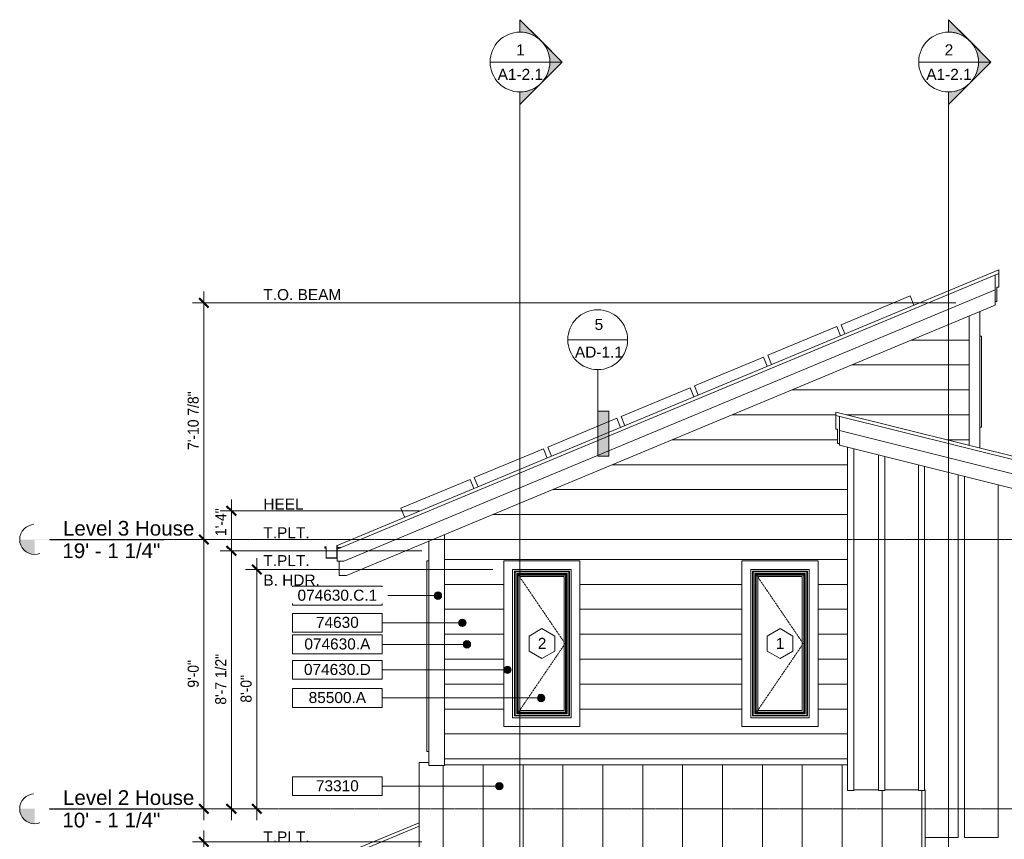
# Model space of a CAD drawing. Header units: inches. Extents: x -346 to 636, y -59 to 438.
# Tile 2 of 4: x -346 to 49, y 109 to 438. Entities that reach past the tile are written whole.
import ezdxf

# ---------------------------------------------------------------- set-up
doc = ezdxf.new("R2010")
doc.units = ezdxf.units.IN
doc.header["$MEASUREMENT"] = 0
doc.linetypes.add('Dash 1_16_', pattern=[0.125, 0.0625, -0.0625])
doc.linetypes.add('Grid Line 1_2_', pattern=[0.875, 0.5, -0.125, 0.125, -0.125])
for name, color, linetype, lineweight in [('A-ANNO-DIMS', 1, 'Continuous', 9), ('A-ANNO-DIMS-48', 1, 'Continuous', 9), ('A-ANNO-NOTE', 2, 'Continuous', 9), ('A-ANNO-SYMB', 6, 'Continuous', 9), ('A-ANNO-TEXT', 2, 'Continuous', 9), ('A-EQPM', 6, 'Continuous', 9), ('A-FLOR-LEVL', 6, 'Continuous', 9), ('A-GLAZ', 6, 'Continuous', 18), ('A-GLAZ-IDEN', 6, 'Continuous', 9), ('A-ROOF', 4, 'Continuous', 18), ('A-ROOF-OTLN', 4, 'Continuous', 9), ('A-ROOF-PATT', 8, 'Continuous', 18), ('A-WALL', 2, 'Continuous', 18), ('A-WALL-MBNI', 2, 'Continuous', 18), ('A-WALL-PATT', 2, 'Continuous', 18)]:
    doc.layers.add(name, color=color, linetype=linetype, lineweight=lineweight)
doc.styles.add('Arial', font='arial.ttf', dxfattribs={"height": 5.901198})
doc.styles.add('Arial_1', font='arial.ttf', dxfattribs={"height": 4.425898})
doc.styles.add('Arial_2', font='arial.ttf', dxfattribs={"width": 0.9, "height": 4.425898})
doc.dimstyles.new('Linear_-_3_32__Arial_2', dxfattribs={"dimscale": 12, "dimtxt": 4.5, "dimasz": 0.3125, "dimexe": 0.375, "dimexo": 0.375, "dimgap": 0.0625, "dimtad": 1, "dimdec": 3, "dimrnd": 0.125, "dimzin": 3, "dimdsep": 46, "dimlunit": 4, "dimtxsty": 'Arial_2', "dimblk1": 'OBLIQUE', "dimblk2": 'OBLIQUE', "dimsah": 1, "dimcen": 0.09, "dimdle": 0.375, "dimazin": 0, "dimtfac": 1, "dimtdec": 3, "dimtix": 1, "dimtmove": 0, "dimatfit": 3, "dimfxl": 1, "dimtvp": 1, "dimfrac": 2, "dimtolj": 1, "dimtzin": 0, "dimarcsym": 2})
doc.dimstyles.new('Linear_-_3_32__Arial_2_1', dxfattribs={"dimscale": 12, "dimtxt": 4.5, "dimasz": 0.3125, "dimexe": 0.375, "dimexo": 0.375, "dimgap": 0.0625, "dimtad": 1, "dimdec": 3, "dimrnd": 0.125, "dimzin": 3, "dimdsep": 46, "dimlunit": 4, "dimtxsty": 'Arial_2', "dimblk1": 'OBLIQUE', "dimblk2": 'OBLIQUE', "dimsah": 1, "dimcen": 0.09, "dimdle": 0.375, "dimazin": 0, "dimtfac": 1, "dimtdec": 3, "dimtix": 1, "dimtmove": 2, "dimatfit": 3, "dimfxl": 1, "dimtvp": 1, "dimfrac": 2, "dimtolj": 1, "dimtzin": 0, "dimarcsym": 2})
pattern_1 = [(0, (36.02, 229.25), (0, 10), [])]

# ---------------------------------------------------------------- blocks, each defined once
blk = doc.blocks.new('Single Casement - 2050CS-1928333-Exterior East Elevation')
at = {"layer": 'A-GLAZ'}
for p, q in [((-56.17, 220.75), (-56.17, 154.25)), ((-25.67, 220.75), (-56.17, 220.75)), ((-52.67, 157.75), (-52.67, 217.25)), ((-52.67, 217.25), (-29.17, 217.25)), ((-29.17, 217.25), (-29.17, 157.75)), ((-25.67, 154.25), (-25.67, 220.75)), ((-51.79, 216.37), (-51.93, 216.51)), ((-51.93, 216.51), (-51.93, 158.49)), ((-29.91, 216.51), (-51.93, 216.51)), ((-51.79, 158.63), (-51.79, 216.37)), ((-30.05, 216.37), (-51.79, 216.37)), ((-51.7, 158.72), (-51.7, 216.28)), ((-30.14, 216.28), (-51.7, 216.28)), ((-50.67, 215.25), (-51.04, 215.63)), ((-51.04, 215.63), (-51.04, 159.37)), ((-30.79, 215.63), (-51.04, 215.63)), ((-50.67, 159.75), (-50.67, 215.25)), ((-31.17, 215.25), (-50.67, 215.25)), ((-50.42, 215), (-50.42, 160)), ((-31.42, 215), (-50.42, 215)), ((-49.79, 214.37), (-49.79, 160.63)), ((-32.04, 214.37), (-49.79, 214.37)), ((-32.04, 160.63), (-32.04, 214.37)), ((-31.42, 160), (-31.42, 215)), ((-30.79, 215.63), (-31.17, 215.25)), ((-31.17, 215.25), (-31.17, 159.75)), ((-30.79, 159.37), (-30.79, 215.63)), ((-30.14, 216.28), (-30.14, 158.72)), ((-29.91, 216.51), (-30.05, 216.37)), ((-30.05, 216.37), (-30.05, 158.63)), ((-29.91, 158.49), (-29.91, 216.51)), ((-51.79, 158.63), (-51.93, 158.49)), ((-51.93, 158.49), (-29.91, 158.49)), ((-30.05, 158.63), (-51.79, 158.63)), ((-30.14, 158.72), (-51.7, 158.72)), ((-50.67, 159.75), (-51.04, 159.37)), ((-51.04, 159.37), (-30.79, 159.37)), ((-31.17, 159.75), (-50.67, 159.75)), ((-50.42, 160), (-31.42, 160)), ((-49.79, 160.63), (-32.04, 160.63)), ((-31.17, 159.75), (-30.79, 159.37)), ((-30.05, 158.63), (-29.91, 158.49)), ((-56.17, 154.25), (-25.67, 154.25)), ((-29.17, 157.75), (-52.67, 157.75))]:
    blk.add_line(p, q, dxfattribs=at)
at = {"layer": 'A-GLAZ', "linetype": 'Dash 1_16_', "lineweight": 9}
for p, q in [((-50.21, 214.79), (-31.63, 187.5)), ((-31.63, 187.5), (-50.21, 160.21))]:
    blk.add_line(p, q, dxfattribs=at)
blk = doc.blocks.new('Double Casement - _2_211510CS-2775949-Exterior East Elevation')
at = {"layer": 'A-GLAZ'}
for p, q in [((-182.54, 144.25), (-182.54, 220.75)), ((-181.79, 220.75), (-182.54, 220.75)), ((-181.79, 144.25), (-182.54, 144.25))]:
    blk.add_line(p, q, dxfattribs=at)
blk = doc.blocks.new('Single Awning - 45_ x 30_-1905814-Exterior East Elevation')
at = {"layer": 'A-GLAZ'}
for p, q in [((39.96, 310.79), (39.21, 310.79)), ((39.96, 310.79), (39.96, 274.29)), ((39.21, 274.29), (39.96, 274.29))]:
    blk.add_line(p, q, dxfattribs=at)
blk = doc.blocks.new('Solar Panel - 30_ x 60_-2671283-Exterior East Elevation')
at = {"layer": 'A-EQPM'}
for p, q in [((-16.43, 315.38), (11.26, 326.91)), ((12.8, 323.22), (11.26, 326.91)), ((-14.89, 311.68), (-16.43, 315.38))]:
    blk.add_line(p, q, dxfattribs=at)
blk = doc.blocks.new('Level - Level Head - Circle-50818-Exterior East Elevation')
at = {"layer": 'A-FLOR-LEVL'}
h = blk.add_hatch(color=256, dxfattribs=at)
edge = h.paths.add_edge_path(flags=0)
edge.add_line((-339.93, 0), (-333.93, 0))
edge.add_arc((-339.93, 0), 6, 0, 90)
edge.add_line((-339.93, 6), (-339.93, 0))
h = blk.add_hatch(color=256, dxfattribs=at)
edge = h.paths.add_edge_path(flags=0)
edge.add_line((-339.93, -6), (-339.93, 0))
edge.add_line((-339.93, 0), (-345.93, 0))
edge.add_arc((-339.93, 0), 6, 180, 270)
blk.add_circle((-339.93, 0), 6, dxfattribs=at)
blk = doc.blocks.new('Section - Section Head - Filled-22785-Exterior East Elevation')
at = {"layer": 'A-ANNO-SYMB'}
h = blk.add_hatch(color=256, dxfattribs=at)
edge = h.paths.add_edge_path(flags=0)
edge.add_arc((-145.23, 420.74), 12.02, 47.9216, 90)
edge.add_line((-145.23, 432.76), (-145.23, 437.71))
edge.add_line((-145.23, 437.71), (-137.18, 429.66))
h = blk.add_hatch(color=256, dxfattribs=at)
edge = h.paths.add_edge_path(flags=0)
edge.add_line((-136.75, 429.23), (-128.26, 420.74))
edge.add_line((-128.26, 420.74), (-133.23, 420.74))
edge.add_arc((-145.23, 420.74), 12, 360, 405)
h = blk.add_hatch(color=256, dxfattribs=at)
edge = h.paths.add_edge_path(flags=0)
edge.add_arc((-145.23, 420.74), 12, 315, 360)
edge.add_line((-133.23, 420.74), (-128.26, 420.74))
edge.add_line((-128.26, 420.74), (-136.75, 412.26))
h = blk.add_hatch(color=256, dxfattribs=at)
edge = h.paths.add_edge_path(flags=0)
edge.add_line((-137.18, 411.82), (-145.23, 403.77))
edge.add_line((-145.23, 403.77), (-145.23, 408.73))
edge.add_arc((-145.23, 420.74), 12.02, 270, 312.0784)
for p, q in [((-128.26, 420.74), (-145.23, 437.71)), ((-145.23, 432.74), (-145.23, 437.71)), ((-137.18, 429.66), (-145.23, 437.71)), ((-145.23, 437.71), (-145.23, 432.76)), ((-128.26, 420.74), (-136.75, 429.23)), ((-128.26, 420.74), (-145.23, 403.77)), ((-136.75, 412.26), (-128.26, 420.74)), ((-133.23, 420.74), (-128.26, 420.74)), ((-128.26, 420.74), (-133.23, 420.74)), ((-145.23, 403.77), (-137.18, 411.82)), ((-145.23, 408.74), (-145.23, 403.77)), ((-145.23, 408.73), (-145.23, 403.77))]:
    blk.add_line(p, q, dxfattribs=at)
for radius, start, end in [(12, 90, 270), (12.02, 47.9216, 90), (12, 270, 90), (12, 360, 45), (12, 315, 360), (12.02, 270, 312.0784)]:
    blk.add_arc((-145.23, 420.74), radius, start, end, dxfattribs=at)
blk = doc.blocks.new('Drafting View - 3_8_ x 3_32_-55629-Exterior East Elevation')
at = {"layer": 'A-ANNO-SYMB'}
blk.add_hatch(color=256, dxfattribs=at).paths.add_polyline_path([(431.83, 194.3), (427.33, 194.3), (427.33, 176.3), (431.83, 176.3)], flags=0)
for p, q in [((427.33, 176.3), (427.33, 194.3)), ((427.33, 194.3), (431.83, 194.3)), ((431.83, 194.3), (431.83, 176.3)), ((431.83, 176.3), (427.33, 176.3))]:
    blk.add_line(p, q, dxfattribs=at)
blk = doc.blocks.new('Drafting View - Section Head - no arrow-55309-Exterior East Elevation')
at = {"layer": 'A-ANNO-SYMB'}
for start, end in [(90, 270), (270, 90)]:
    blk.add_arc((427.33, 233.44), 12, start, end, dxfattribs=at)
blk = doc.blocks.new('DIMBLOCK1-Exterior East Elevation')
at = {"layer": 'A-ANNO-DIMS-48', "transparency": 16777216}
for p, q in [((-272.05, 328.67), (-272.05, 229.25)), ((29.58, 324.17), (-276.55, 324.17)), ((-272.05, 324.17), (29.58, 324.17)), ((-273.89, 229.25), (-267.55, 229.25)), ((-272.05, 229.25), (-273.89, 229.25))]:
    blk.add_line(p, q, dxfattribs=at)
at = {"layer": 'A-ANNO-DIMS-48', "lineweight": 50, "transparency": 16777216}
for p, q in [((-272.05, 324.17), (-273.92, 326.04)), ((-272.05, 324.17), (-270.17, 322.29)), ((-272.05, 229.25), (-273.92, 231.12)), ((-272.05, 229.25), (-270.17, 227.37))]:
    blk.add_line(p, q, dxfattribs=at)
at = {"layer": 'A-ANNO-DIMS-48', "color": 0, "transparency": 16777216, "insert": (-278.54, 265.18), "char_height": 4.426, "width": 27.6646, "attachment_point": 1, "rotation": 90, "line_spacing_factor": 0.938532, "style": 'Arial_2'}
blk.add_mtext('7\'-10 7/8"', dxfattribs=at)
blk = doc.blocks.new('_Oblique')
at = {"color": 0, "linetype": 'ByBlock', "lineweight": -2}
blk.add_line((-0.5, -0.5), (0.5, 0.5), dxfattribs=at)
blk = doc.blocks.new('DIMBLOCK2-Exterior East Elevation')
at = {"layer": 'A-ANNO-DIMS-48', "lineweight": 50, "transparency": 16777216}
for p, q in [((-272.05, 229.25), (-273.92, 231.12)), ((-272.05, 229.25), (-270.17, 227.37)), ((-272.05, 121.25), (-273.92, 123.13)), ((-272.05, 121.25), (-270.17, 119.38))]:
    blk.add_line(p, q, dxfattribs=at)
at = {"layer": 'A-ANNO-DIMS-48', "transparency": 16777216}
for p, q in [((-273.89, 229.25), (-267.55, 229.25)), ((-272.05, 229.25), (-273.89, 229.25)), ((-272.05, 229.25), (-272.05, 116.75)), ((-273.89, 121.25), (-267.55, 121.25)), ((-272.05, 121.25), (-273.89, 121.25))]:
    blk.add_line(p, q, dxfattribs=at)
at = {"layer": 'A-ANNO-DIMS-48', "color": 0, "transparency": 16777216, "insert": (-278.54, 169.82), "char_height": 4.426, "width": 13.0431, "attachment_point": 1, "rotation": 90, "line_spacing_factor": 0.938532, "style": 'Arial_2'}
blk.add_mtext('9\'-0"', dxfattribs=at)
blk = doc.blocks.new('DIMBLOCK3-Exterior East Elevation')
at = {"layer": 'A-ANNO-DIMS-48', "transparency": 16777216}
for p, q in [((-261.02, 245.25), (-261.02, 224.75)), ((-185.54, 240.75), (-265.52, 240.75)), ((-261.02, 240.75), (-185.54, 240.75)), ((-184.67, 224.75), (-265.52, 224.75)), ((-261.02, 224.75), (-184.67, 224.75))]:
    blk.add_line(p, q, dxfattribs=at)
at = {"layer": 'A-ANNO-DIMS-48', "lineweight": 50, "transparency": 16777216}
for p, q in [((-261.02, 240.75), (-262.9, 242.63)), ((-261.02, 240.75), (-259.15, 238.88)), ((-261.02, 224.75), (-262.9, 226.62)), ((-261.02, 224.75), (-259.15, 222.87))]:
    blk.add_line(p, q, dxfattribs=at)
at = {"layer": 'A-ANNO-DIMS-48', "color": 0, "transparency": 16777216, "insert": (-267.51, 230.66), "char_height": 4.426, "width": 13.0431, "attachment_point": 1, "rotation": 90, "line_spacing_factor": 0.938532, "style": 'Arial_2'}
blk.add_mtext('1\'-4"', dxfattribs=at)
blk = doc.blocks.new('DIMBLOCK4-Exterior East Elevation')
at = {"layer": 'A-ANNO-DIMS-48', "lineweight": 50, "transparency": 16777216}
for p, q in [((-261.02, 224.75), (-262.9, 226.62)), ((-261.02, 224.75), (-259.15, 222.87)), ((-261.02, 121.25), (-262.9, 123.13)), ((-261.02, 121.25), (-259.15, 119.38))]:
    blk.add_line(p, q, dxfattribs=at)
at = {"layer": 'A-ANNO-DIMS-48', "transparency": 16777216}
for p, q in [((-184.67, 224.75), (-265.52, 224.75)), ((-261.02, 224.75), (-261.02, 116.75)), ((-261.02, 224.75), (-184.67, 224.75)), ((-262.87, 121.25), (-256.52, 121.25)), ((-261.02, 121.25), (-262.87, 121.25))]:
    blk.add_line(p, q, dxfattribs=at)
at = {"layer": 'A-ANNO-DIMS-48', "color": 0, "transparency": 16777216, "insert": (-267.51, 163), "char_height": 4.426, "width": 24.0092, "attachment_point": 1, "rotation": 90, "line_spacing_factor": 0.938532, "style": 'Arial_2'}
blk.add_mtext('8\'-7 1/2"', dxfattribs=at)
blk = doc.blocks.new('DIMBLOCK5-Exterior East Elevation')
at = {"layer": 'A-ANNO-DIMS-48', "transparency": 16777216}
for p, q in [((-250.85, 221.75), (-250.85, 116.75)), ((-156.17, 217.25), (-255.35, 217.25)), ((-250.85, 217.25), (-156.17, 217.25)), ((-252.7, 121.25), (-246.35, 121.25)), ((-250.85, 121.25), (-252.7, 121.25))]:
    blk.add_line(p, q, dxfattribs=at)
at = {"layer": 'A-ANNO-DIMS-48', "lineweight": 50, "transparency": 16777216}
for p, q in [((-250.85, 217.25), (-252.73, 219.13)), ((-250.85, 217.25), (-248.98, 215.38)), ((-250.85, 121.25), (-252.73, 123.13)), ((-250.85, 121.25), (-248.98, 119.38))]:
    blk.add_line(p, q, dxfattribs=at)
at = {"layer": 'A-ANNO-DIMS-48', "color": 0, "transparency": 16777216, "insert": (-257.34, 163.82), "char_height": 4.426, "width": 13.0431, "attachment_point": 1, "rotation": 90, "line_spacing_factor": 0.938532, "style": 'Arial_2'}
blk.add_mtext('8\'-0"', dxfattribs=at)
blk = doc.blocks.new('DIMBLOCK8-Exterior East Elevation')
at = {"layer": 'A-ANNO-DIMS-48', "transparency": 16777216}
for p, q in [((-272.05, 112.5), (-272.05, 0)), ((-184.67, 108), (-276.55, 108)), ((-272.05, 108), (-184.67, 108)), ((-273.89, 0), (-267.55, 0)), ((-272.05, 0), (-273.89, 0))]:
    blk.add_line(p, q, dxfattribs=at)
at = {"layer": 'A-ANNO-DIMS-48', "lineweight": 50, "transparency": 16777216}
for p, q in [((-272.05, 108), (-273.92, 109.87)), ((-272.05, 108), (-270.17, 106.12)), ((-272.05, 0), (-273.92, 1.88)), ((-272.05, 0), (-270.17, -1.88))]:
    blk.add_line(p, q, dxfattribs=at)
at = {"layer": 'A-ANNO-DIMS-48', "color": 0, "transparency": 16777216, "insert": (-278.54, 48.57), "char_height": 4.426, "width": 13.0431, "attachment_point": 1, "rotation": 90, "line_spacing_factor": 0.938532, "style": 'Arial_2'}
blk.add_mtext('9\'-0"', dxfattribs=at)
blk = doc.blocks.new('Keynote Tag - Keynote Number - Boxed - Small-135510-Exterior East Elevation')
at = {"layer": 'A-ANNO-NOTE'}
for p, q in [((260.18, 209.26), (260.18, 216.81)), ((260.18, 216.81), (296.18, 216.81)), ((296.18, 216.81), (296.18, 209.26)), ((260.18, 209.26), (296.18, 209.26))]:
    blk.add_line(p, q, dxfattribs=at)
blk = doc.blocks.new('Window Tag - Window Tag-41068-Exterior East Elevation')
at = {"layer": 'A-GLAZ-IDEN'}
for p, q in [((-40.92, 193.5), (-46.06, 190.47)), ((-46.06, 190.47), (-46.06, 184.53)), ((-40.92, 193.5), (-35.78, 190.47)), ((-35.78, 190.47), (-35.78, 184.51)), ((-46.06, 184.53), (-40.92, 181.5)), ((-40.92, 181.5), (-35.78, 184.51))]:
    blk.add_line(p, q, dxfattribs=at)

msp = doc.modelspace()

# ---------------------------------------------------------------- hatches: boundary and pattern name
at = {"layer": 'A-ANNO-NOTE'}
h = msp.add_hatch(color=256, dxfattribs=at)
edge = h.paths.add_edge_path(flags=0)
edge.add_arc((-178.1506, 206.7401), 1.5, 0, 360)
h = msp.add_hatch(color=256, dxfattribs=at)
edge = h.paths.add_edge_path(flags=0)
edge.add_arc((-168.3446, 195.8505), 1.5, 0, 360)
h = msp.add_hatch(color=256, dxfattribs=at)
edge = h.paths.add_edge_path(flags=0)
edge.add_arc((-166.5213, 187.2028), 1.5, 0, 360)
h = msp.add_hatch(color=256, dxfattribs=at)
edge = h.paths.add_edge_path(flags=0)
edge.add_arc((-150.2403, 176.9691), 1.5, 0, 360)
h = msp.add_hatch(color=256, dxfattribs=at)
edge = h.paths.add_edge_path(flags=0)
edge.add_arc((-136.7503, 165.7129), 1.5, 0, 360)
h = msp.add_hatch(color=256, dxfattribs=at)
edge = h.paths.add_edge_path(flags=0)
edge.add_arc((-153.5163, 130.317), 1.5, 0, 360)
at = {"layer": 'A-ROOF-PATT', "lineweight": 9}
h = msp.add_hatch(dxfattribs=at)
h.set_pattern_fill('FP_6', color=256, style=0, pattern_type=2)
h.set_pattern_definition([(90, (0, 121.567), (-16, 1e-15), [])])
h.paths.add_polyline_path([(-185.6679, 103.6302), (17.3321, 103.6302), (17.3321, 128.8906), (17.0821, 128.8906), (17.0821, 128.5781), (14.5821, 128.5781), (14.5821, 128.8906), (1.0821, 128.8906), (1.0821, 128.5781), (-1.4179, 128.5781), (-1.4179, 128.8906), (-11.2929, 128.8906), (-11.3053, 128.5781), (-13.7929, 128.5781), (-13.7929, 138.8906), (-175.5429, 138.8906), (-175.5429, 138.5781), (-181.7929, 138.5781), (-181.7929, 139.8802), (-185.6679, 139.8802)], flags=0)
at = {"layer": 'A-WALL-PATT', "lineweight": 9}
h = msp.add_hatch(dxfattribs=at)
h.set_pattern_fill('FP_3', color=256, style=0, pattern_type=2)
h.set_pattern_definition(pattern_1)
h.paths.add_polyline_path([(-115.7936, 229.25), (-13.7929, 229.25), (-13.7929, 266.2447), (-17.0429, 267.0572), (-17.0429, 267.7784), (-17.7929, 267.7784), (-17.7929, 273.5284), (-18.5429, 273.5284), (-18.5429, 280.3813), (33.5821, 267.3501), (33.5821, 318.2708), (-175.5429, 231.1354), (-175.5429, 229.25), (-128.8547, 229.25)], flags=0)
h = msp.add_hatch(dxfattribs=at)
h.set_pattern_fill('FP_3', color=256, style=0, pattern_type=2)
h.set_pattern_definition(pattern_1)
h.paths.add_polyline_path([(34.9571, 267.0063), (34.9571, 318.8437), (33.5821, 318.2708), (33.5821, 267.3501)], flags=0)
h = msp.add_hatch(dxfattribs=at)
h.set_pattern_fill('FP_2', color=256, style=0, pattern_type=2)
h.set_pattern_definition([(0, (-175.73, 121.25), (0, 10), [])])
h.paths.add_polyline_path([(-24.3664, 138.8906), (-13.7929, 138.8906), (-13.7929, 229.25), (-175.5429, 229.25), (-175.5429, 138.8906), (-76.6105, 138.8906)], flags=0)
h.paths.add_polyline_path([(-151.6683, 154.25), (-151.6683, 220.75), (-121.1683, 220.75), (-121.1683, 154.25), (-148.1683, 154.25)], flags=0)
h.paths.add_polyline_path([(-52.6679, 154.25), (-56.1679, 154.25), (-56.1679, 220.75), (-25.6679, 220.75), (-25.6679, 154.25), (-45.3141, 154.25)], flags=0)

# ---------------------------------------------------------------- linework, layer by layer
at = {"layer": 'A-ANNO-NOTE'}
for p, q in [((-178.1506, 206.7401), (-200.4789, 206.7401)), ((-168.3446, 195.8505), (-200.4789, 195.8505)), ((-166.5213, 187.2028), (-200.4789, 187.2028)), ((-150.2403, 176.9691), (-200.4789, 176.9691)), ((-136.7503, 165.7129), (-200.4789, 165.7129)), ((-153.5163, 130.317), (-200.4789, 130.317))]:
    msp.add_line(p, q, dxfattribs=at)
for centre in [(-178.1506, 206.7401), (-168.3446, 195.8505), (-166.5213, 187.2028), (-150.2403, 176.9691), (-136.7503, 165.7129), (-153.5163, 130.317)]:
    msp.add_circle(centre, 1.5, dxfattribs=at)
at = {"layer": 'A-ANNO-SYMB'}
for p, q in [((-157.2331, 420.743), (-133.2331, 420.743)), ((14.7167, 420.743), (38.7167, 420.743)), ((-145.2331, 408.743), (-145.2331, -54.4469)), ((26.7167, 408.743), (26.7167, -54.4469)), ((-126.0476, 309.3724), (-102.0476, 309.3724)), ((-114.0476, 297.3724), (-114.0476, 280.7113))]:
    msp.add_line(p, q, dxfattribs=at)
at = {"layer": 'A-ROOF'}
for p, q in [((-218.5429, 226.8281), (46.8321, 337.401)), ((46.8321, 335.9792), (-218.5429, 225.4062)), ((46.8321, 337.401), (46.8321, 335.9792)), ((-18.5429, 280.3813), (169.3321, 233.4126)), ((-18.5429, 280.3813), (-18.5429, 279.0284)), ((169.3321, 232.0597), (-18.5429, 279.0284)), ((-218.5429, 225.4062), (-218.5429, 226.8281)), ((-185.6679, 139.8802), (-185.6679, 103.6302)), ((-181.7929, 139.8802), (-185.6679, 139.8802)), ((17.3321, 103.6302), (17.3321, 128.8906)), ((-219.5774, 101.5429), (-185.6679, 115.6719)), ((-185.6679, 114.25), (-218.0774, 100.746))]:
    msp.add_line(p, q, dxfattribs=at)
at = {"layer": 'A-ROOF-OTLN'}
for p, q in [((46.8321, 330.4792), (46.8321, 335.9792)), ((45.3321, 335.3542), (45.3321, 323.1667)), ((45.3321, 329.3958), (-215.9429, 220.5312)), ((46.0821, 324.7292), (46.0821, 330.4792)), ((46.0821, 330.4792), (46.8321, 330.4792)), ((45.3321, 324.7292), (46.0821, 324.7292)), ((45.3321, 323.1667), (-214.7929, 214.7812)), ((-18.5429, 279.0284), (-18.5429, 273.5284)), ((-17.0429, 267.0572), (-17.0429, 278.6534)), ((-18.5429, 273.5284), (-17.7929, 273.5284)), ((-17.7929, 273.5284), (-17.7929, 267.7784)), ((167.155, 226.9347), (-17.0429, 272.9841)), ((-17.7929, 267.7784), (-17.0429, 267.7784)), ((166.4471, 221.1847), (-17.0429, 267.0572)), ((-223.0429, 226.3281), (-223.5429, 226.3281)), ((-223.5429, 226.3281), (-223.5429, 225.8281)), ((-223.5429, 225.8281), (-223.0429, 225.8281)), ((-223.4179, 225.9531), (-223.4179, 226.2031)), ((-223.4179, 226.2031), (-223.0429, 226.2031)), ((-222.9179, 225.9531), (-223.4179, 225.9531)), ((-223.0429, 226.2031), (-223.0429, 226.3281)), ((-223.0429, 225.8281), (-223.0429, 221.8281)), ((-222.9179, 221.9531), (-222.9179, 225.9531)), ((-218.5429, 226.8281), (-218.6679, 226.8281)), ((-218.6679, 226.8281), (-218.6679, 221.9531)), ((-218.5429, 226.0312), (-217.0429, 226.0312)), ((-218.5429, 220.5312), (-218.5429, 225.4062)), ((-223.0429, 221.8281), (-218.5429, 221.8281)), ((-218.6679, 221.9531), (-222.9179, 221.9531)), ((-215.9429, 220.5312), (-218.5429, 220.5312)), ((-217.7929, 214.7812), (-217.7929, 220.5312)), ((-214.7929, 214.7812), (-217.7929, 214.7812))]:
    msp.add_line(p, q, dxfattribs=at)
at = {"layer": 'A-WALL'}
for p, q in [((-175.5429, 138.8906), (-13.7929, 138.8906)), ((-11.2929, 128.8906), (-1.4179, 128.8906)), ((1.0821, 128.8906), (14.5821, 128.8906)), ((17.0821, 128.8906), (17.3321, 128.8906))]:
    msp.add_line(p, q, dxfattribs=at)
at = {"layer": 'A-WALL-MBNI', "lineweight": 9}
for p, q in [((39.2071, 320.6146), (39.2071, 265.9438)), ((34.9571, 318.8437), (34.9571, 267.0063)), ((-13.7929, 128.5781), (-13.7929, 266.2447)), ((-11.2929, 128.5781), (-11.2929, 265.6197)), ((-1.4179, 128.5781), (-1.4179, 263.1509)), ((1.0821, 128.5781), (1.0821, 262.5259)), ((14.5821, 128.5781), (14.5821, 259.1509)), ((17.0821, 128.5781), (17.0821, 258.5259)), ((30.5821, 109.75), (30.5821, 255.1509)), ((33.0821, 109.75), (33.0821, 254.5259)), ((46.5821, 109.75), (46.5821, 251.1509)), ((-175.5429, 138.5781), (-175.5429, 231.1354)), ((-181.7929, 138.5781), (-181.7929, 228.5312)), ((-181.7929, 138.5781), (-175.5429, 138.5781)), ((-13.7929, 128.5781), (-11.2929, 128.5781)), ((-1.4179, 128.5781), (1.0821, 128.5781)), ((14.5821, 128.5781), (17.0821, 128.5781)), ((30.5821, 109.75), (17.3321, 109.75)), ((46.5821, 109.75), (33.0821, 109.75))]:
    msp.add_line(p, q, dxfattribs=at)

# ---------------------------------------------------------------- block references
at = {"layer": 'A-ANNO-NOTE'}
for p in [(-496.6591, -6.2937), (-496.6591, -17.1832), (-496.6591, -25.8309), (-496.6591, -36.0647), (-496.6591, -47.3209), (-496.6591, -82.7168)]:
    msp.add_blockref('Keynote Tag - Keynote Number - Boxed - Small-135510-Exterior East Elevation', p, dxfattribs=at)
at = {"layer": 'A-ANNO-SYMB'}
for name, p in [('Section - Section Head - Filled-22785-Exterior East Elevation', (0, 0)), ('Section - Section Head - Filled-22785-Exterior East Elevation', (171.9499, 0)), ('Drafting View - Section Head - no arrow-55309-Exterior East Elevation', (-541.3733, 75.9346)), ('Drafting View - 3_8_ x 3_32_-55629-Exterior East Elevation', (-541.3733, 86.4139))]:
    msp.add_blockref(name, p, dxfattribs=at)
at = {"layer": 'A-EQPM'}
for p in [(0, 0), (-29.4231, -12.2596), (-58.8462, -24.5192), (-88.2692, -36.7788), (-117.6923, -49.0385), (-147.1154, -61.2981), (-176.5385, -73.5577)]:
    msp.add_blockref('Solar Panel - 30_ x 60_-2671283-Exterior East Elevation', p, dxfattribs=at)
at = {"layer": 'A-FLOR-LEVL'}
for p in [(0, 229.25), (0, 121.25)]:
    msp.add_blockref('Level - Level Head - Circle-50818-Exterior East Elevation', p, dxfattribs=at)
at = {"layer": 'A-GLAZ'}
for name, p in [('Single Awning - 45_ x 30_-1905814-Exterior East Elevation', (0, 0)), ('Double Casement - _2_211510CS-2775949-Exterior East Elevation', (0, 0)), ('Single Casement - 2050CS-1928333-Exterior East Elevation', (-95.5004, 0)), ('Single Casement - 2050CS-1928333-Exterior East Elevation', (0, 0))]:
    msp.add_blockref(name, p, dxfattribs=at)
at = {"layer": 'A-GLAZ-IDEN'}
for p in [(-95.5004, 0), (0, 0)]:
    msp.add_blockref('Window Tag - Window Tag-41068-Exterior East Elevation', p, dxfattribs=at)

# ---------------------------------------------------------------- texts
at = {"layer": 'A-ANNO-SYMB', "char_height": 4.4259, "attachment_point": 2, "line_spacing_factor": 0.938532, "style": 'Arial_1'}
for s, insert, width in [('1', (-145.0795, 427.8276), 4.104), ('2', (26.8704, 427.8276), 4.104), ('A1-2.1', (-145.0795, 418.0095), 21.708), ('A1-2.1', (26.8704, 418.0095), 21.708), ('5', (-113.5638, 317.7126), 4.104), ('AD-1.1', (-113.5638, 306.6084), 22.896)]:
    msp.add_mtext(s, dxfattribs=dict(at, insert=insert, width=width))
at = {"layer": 'A-ANNO-TEXT', "color": 7, "char_height": 4.4259, "attachment_point": 1, "line_spacing_factor": 0.938532, "style": 'Arial_1'}
for s, insert, width in [('T.O. BEAM', (-248.1793, 329.6792), 37.206), ('HEEL', (-248.1793, 245.6792), 19.224), ('T.PLT.', (-248.1793, 234.1792), 22.086), ('T.PLT.', (-248.1793, 222.9915), 22.086), ('B. HDR.', (-248.1793, 215.177), 26.946), ('T.PLT.', (-248.1793, 112.1792), 22.086)]:
    msp.add_mtext(s, dxfattribs=dict(at, insert=insert, width=width))
at = {"layer": 'A-FLOR-LEVL', "char_height": 5.901198, "attachment_point": 3, "line_spacing_factor": 0.938532, "style": 'Arial', "bg_fill": 3, "box_fill_scale": 1.25, "bg_fill_color": 0, "bg_fill_transparency": 0}
for s, insert, width in [('Level 3 House', (-275.8731, 236.7093), 62.856), ('19\' - 1 1/4"', (-289.4871, 227.6937), 46.872), ('Level 2 House', (-275.8731, 128.7093), 62.856), ('10\' - 1 1/4"', (-289.4871, 119.6937), 46.872)]:
    msp.add_mtext(s, dxfattribs=dict(at, insert=insert, width=width))
at = {"layer": 'A-GLAZ-IDEN', "char_height": 4.4259, "width": 4.104, "attachment_point": 2, "line_spacing_factor": 0.938532, "style": 'Arial_1'}
for s, insert in [('2', (-136.3707, 189.808)), ('1', (-40.8703, 189.808))]:
    msp.add_mtext(s, dxfattribs=dict(at, insert=insert))

# ---------------------------------------------------------------- dimensions: what is measured, and where the dimension line sits
at = {"layer": 'A-ANNO-DIMS'}
dim = msp.add_linear_dim(base=(-261.0224, 224.75), p1=(-181.0429, 240.75), p2=(-180.1679, 224.75), angle=90, dimstyle='Linear_-_3_32__Arial_2_1', override={"dimpost": '<>', "dimfxl": 16.023908}, dxfattribs=at)
dim.commit()
dim.dimension.update_dxf_attribs({"geometry": 'DIMBLOCK3-Exterior East Elevation', "text_midpoint": (-264.5631, 237.1833), "dimtype": 160, "text_rotation": 90})
for base, p1, p2, override, picture, middle in [((-261.0224, 121.25), (-180.1679, 224.75), (-258.3708, 121.25), {"dimpost": '<>', "dimfxl": 129.722529}, 'DIMBLOCK4-Exterior East Elevation', (-264.0608, 173)), ((-250.8505, 121.25), (-151.6683, 217.25), (-248.1989, 121.25), {"dimpost": '<>', "dimfxl": 136.140186}, 'DIMBLOCK5-Exterior East Elevation', (-253.8603, 169.25)), ((-272.0459, 0), (-180.1679, 108), (-269.3943, 0), {"dimpost": '<>', "dimfxl": 140.090491}, 'DIMBLOCK8-Exterior East Elevation', (-275.0557, 54))]:
    dim = msp.add_linear_dim(base=base, p1=p1, p2=p2, angle=90, dimstyle='Linear_-_3_32__Arial_2', override=override, dxfattribs=at)
    dim.commit()
    dim.dimension.update_dxf_attribs({"geometry": picture, "text_midpoint": middle})

# ---------------------------------------------------------------- next in the draw order: linework, layer by layer
at = {"layer": 'A-FLOR-LEVL', "linetype": 'Grid Line 1_2_'}
for p, q in [((162.8407, 229.25), (-333.9282, 229.25)), ((-333.9282, 121.25), (162.8407, 121.25))]:
    msp.add_line(p, q, dxfattribs=at)

# ---------------------------------------------------------------- next in the draw order: texts
at = {"layer": 'A-ANNO-NOTE', "char_height": 4.4259, "attachment_point": 2, "line_spacing_factor": 0.938532, "style": 'Arial_1', "bg_fill": 3, "box_fill_scale": 1.25, "bg_fill_color": 0, "bg_fill_transparency": 0}
for s, insert, width in [('074630.C.1', (-218.4926, 209.1231), 38.124), ('74630', (-218.4926, 198.2336), 20.52), ('074630.A', (-218.4926, 189.5859), 31.59), ('074630.D', (-218.4926, 179.3521), 31.968), ('85500.A', (-218.4926, 168.0959), 27.486), ('73310', (-218.4926, 132.7), 20.52)]:
    msp.add_mtext(s, dxfattribs=dict(at, insert=insert, width=width))

# ---------------------------------------------------------------- next in the draw order: dimensions: what is measured, and where the dimension line sits
at = {"layer": 'A-ANNO-DIMS'}
for base, p1, p2, override, picture, middle in [((-272.0459, 229.25), (34.0821, 324.1667), (-269.3943, 229.25), {"dimpost": '<>', "dimfxl": 317.973399}, 'DIMBLOCK1-Exterior East Elevation', (-275.0844, 276.7083)), ((-272.0459, 121.25), (-269.3943, 229.25), (-269.3943, 121.25), {"dimpost": '<>', "dimfxl": 108}, 'DIMBLOCK2-Exterior East Elevation', (-275.0557, 175.25))]:
    dim = msp.add_linear_dim(base=base, p1=p1, p2=p2, angle=90, dimstyle='Linear_-_3_32__Arial_2', override=override, dxfattribs=at)
    dim.commit()
    dim.dimension.update_dxf_attribs({"geometry": picture, "text_midpoint": middle})

doc.saveas('drawing.dxf')
